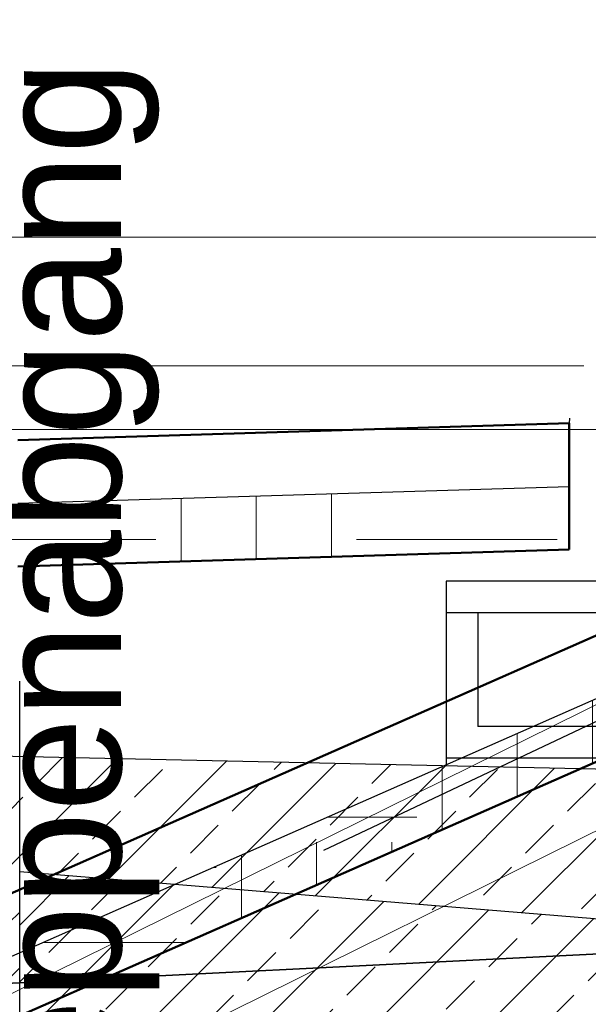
# Model space of a CAD drawing. Extents: x -805 to 3526, y -961 to 1039.
# Tile 196 of 256: x 977.274 to 978.174, y 35.665 to 37.224. Entities that reach past the tile are written whole.
import ezdxf

# ---------------------------------------------------------------- set-up
doc = ezdxf.new("R2010")
doc.units = 0
for name, pattern in [('_Ebene_', [4, 2, -1, 0, -1]), ('AUSGEZOGEN', [2, 1, 1]), ('P-HP-Dorsten 2022 - Schnitt - Schnitt 9 rechts der Rampe$0$_Ebene_', [4, 2, -1, 0, -1]), ('P-HP-Dorsten 2022 - Schnitt - Schnitt 9 rechts der Rampe$0$VE22-087 - Bf_Dorsten-Hervest ModellRevit2021_rvt-1-Schnitt 9$0$Verdeckt', [7.143750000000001, 4.7625, -2.38125]), ('VE22-087 - Bf_Dorsten-Hervest ModellRevit2021_rvt-1-Schnitt 7$0$Verdeckt', [7.143750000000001, 4.7625, -2.38125]), ('VE22-087 - Bf_rvt-1-Schnitt 8$0$_Ebene_', [4, 2, -1, 0, -1]), ('VERDECKT2', [4.762499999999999, 3.175, -1.5875])]:
    doc.linetypes.add(name, pattern=pattern)
doc.layers.get('0').update_dxf_attribs({"color": 251})
for name, color, linetype, lineweight in [('A-FLOR-LEVL', 51, 'Continuous', 5), ('EB-2273S-PLANUM-LIN', 2, 'Continuous', 35), ('P-HP-Dorsten 2022 - Schnitt - Schnitt 9 rechts der Rampe$0$A-FLOR-LEVL', 51, 'Continuous', 5), ('P-HP-Dorsten 2022 - Schnitt - Schnitt 9 rechts der Rampe$0$VE22-087 - Bf_Dorsten-Hervest ModellRevit2021_rvt-1-Schnitt 9$0$A-FLOR', 192, 'Continuous', 9), ('P-HP-Dorsten 2022 - Schnitt - Schnitt 9 rechts der Rampe$0$VE22-087 - Bf_Dorsten-Hervest ModellRevit2021_rvt-1-Schnitt 9$0$A-FLOR-FNSH', 192, 'Continuous', 35), ('P-HP-Dorsten 2022 - Schnitt - Schnitt 9 rechts der Rampe$0$VE22-087 - Bf_Dorsten-Hervest ModellRevit2021_rvt-1-Schnitt 9$0$A-FLOR-LEVL', 51, 'Continuous', 5), ('P-HP-Dorsten 2022 - Schnitt - Schnitt 9 rechts der Rampe$0$VE22-087 - Bf_Dorsten-Hervest ModellRevit2021_rvt-1-Schnitt 9$0$A-FLOR-MCUT', 51, 'Continuous', 9), ('P-HP-Dorsten 2022 - Schnitt - Schnitt 9 rechts der Rampe$0$VE22-087 - Bf_Dorsten-Hervest ModellRevit2021_rvt-1-Schnitt 9$0$A-FLOR-PATT', 8, 'Continuous', 35), ('TTK-B-Bestand', 252, 'Continuous', 35), ('TTK-P-Treppe oben', 12, 'Continuous', 25), ('TTK-P-Treppe unten', 12, 'Continuous', 25), ('VE22-087 - Bf_Dorsten-Hervest ModellRevit2021_rvt-1-Schnitt 7$0$A-FLOR-FNSH', 192, 'Continuous', 35), ('VE22-087 - Bf_Dorsten-Hervest ModellRevit2021_rvt-1-Schnitt 7$0$A-FLOR-LEVL', 51, 'Continuous', 5), ('VE22-087 - Bf_Dorsten-Hervest ModellRevit2021_rvt-1-Schnitt 7$0$A-FLOR-MCUT', 51, 'Continuous', 9), ('VE22-087 - Bf_Dorsten-Hervest ModellRevit2021_rvt-1-Schnitt 7$0$A-FLOR-PATT', 8, 'Continuous', 35), ('VE22-087 - Bf_rvt-1-Schnitt 8$0$A-FLOR-LEVL', 51, 'Continuous', 5), ('VE22-087 - Bf_rvt-1-Schnitt 8$0$A-GENM', 13, 'Continuous', 9)]:
    doc.layers.add(name, color=color, linetype=linetype, lineweight=lineweight)
for name, color, linetype in [('KAPPE', 2, 'Continuous'), ('SCHRAFFUR', 9, 'Continuous'), ('TTK-Ablage', 7, 'Continuous'), ('TTK-B-Böschung', 251, 'Continuous'), ('TTK-P-Ablage', 162, 'Continuous'), ('TTK-P-Bahnsteig', 12, 'Continuous'), ('TTK-P-Planung', 12, 'Continuous'), ('TTK-P-QP Block', 162, 'Continuous'), ('TTK-P-Schraffur', 42, 'Continuous'), ('TTK-P-TEXT', 12, 'AUSGEZOGEN'), ('TTK-P-Verm-ProVI', 112, 'Continuous'), ('TTK-QP-links', 250, 'Continuous'), ('TTK-QP-rechts', 251, 'Continuous')]:
    doc.layers.add(name, color=color, linetype=linetype)
doc.styles.add('AKG DIN 6776', font='AKG_DIN67.TTF')
doc.styles.add('TTK AKG DIN 6776', font='AKG_DIN67.TTF', dxfattribs={"height": 0.25})
doc.dimstyles.new('TTK$6', dxfattribs={"dimtxt": 2.5, "dimasz": 2.5, "dimexe": 3.5, "dimexo": 0.1, "dimgap": 1, "dimtad": 1, "dimzin": 0, "dimtxsty": 'AKG DIN 6776', "dimblk": 'OBLIQUE', "dimcen": -0.09, "dimdle": 3, "dimse1": 1, "dimse2": 1, "dimclrd": 256, "dimclre": 256, "dimclrt": 256, "dimadec": 3, "dimazin": 0, "dimtfac": 1, "dimtofl": 0, "dimtmove": 0, "dimatfit": 3, "dimldrblk": 'OBLIQUE', "dimfxl": 7, "dimfxlon": 1, "dimtolj": 1, "dimtzin": 0, "dimlwd": -1, "dimlwe": -1, "dimarcsym": 0})

# ---------------------------------------------------------------- blocks, each defined once
blk = doc.blocks.new('VE22-087 - Bf_rvt-1-Schnitt 8$0$Geschossdecke_Umgebung Gras_14491906 - Geschossdecke_Umgebung Gras_14491906-2485385-Schnitt 8')
at = {"layer": 'VE22-087 - Bf_rvt-1-Schnitt 8$0$A-GENM', "color": 7}
for p, q in [((671.7853308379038, 36236.79838095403), (-2107.398488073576, 34862.95213352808)), ((-2107.315073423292, 34662.99448167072), (671.4846460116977, 36036.65085550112))]:
    blk.add_line(p, q, dxfattribs=at)
blk = doc.blocks.new('VE22-087 - Bf_rvt-1-Schnitt 8')
at = {"layer": 'VE22-087 - Bf_rvt-1-Schnitt 8$0$A-FLOR-LEVL', "linetype": 'VE22-087 - Bf_rvt-1-Schnitt 8$0$_Ebene_', "lineweight": 9}
for p, q in [((-10425.31535781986, 36879.5792583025), (22643.30677358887, 36879.5792583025)), ((-10425.31535781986, 36575.3248458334), (22643.30677358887, 36575.3248458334))]:
    blk.add_line(p, q, dxfattribs=at)
at = {"layer": 'VE22-087 - Bf_rvt-1-Schnitt 8$0$A-GENM', "color": 7}
blk.add_blockref('VE22-087 - Bf_rvt-1-Schnitt 8$0$Geschossdecke_Umgebung Gras_14491906 - Geschossdecke_Umgebung Gras_14491906-2485385-Schnitt 8', (0, 0), dxfattribs=at)
blk = doc.blocks.new('Schnitt8')
at = {"lineweight": 5, "xscale": 0.001, "yscale": 0.001, "zscale": 0.001}
blk.add_blockref('VE22-087 - Bf_rvt-1-Schnitt 8', (5.270466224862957, -32.59532484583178), dxfattribs=at)
blk = doc.blocks.new('*D549')
at = {"layer": 'DEFPOINTS', "color": 0}
for p in [(1594.653013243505, 36.73972975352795), (1594.306234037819, 36.57523561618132), (8.223304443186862, 0)]:
    blk.add_point(p, dxfattribs=at)
at = {"layer": 'TTK-B-Bestand', "insert": (1594.109263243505, 36.98347975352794), "char_height": 0.25, "attachment_point": 5, "style": 'AKG DIN 6776'}
blk.add_mtext('\\A1;36,588', dxfattribs=at)
blk = doc.blocks.new('_OBLIQUE')
at = {"color": 0, "linetype": 'ByBlock'}
blk.add_line((-0.5, -0.5), (0.5, 0.5), dxfattribs=at)
blk = doc.blocks.new('*D548')
at = {"layer": 'DEFPOINTS', "color": 0}
for p in [(1585.536597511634, 36.77061239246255), (1585.045876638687, 36.61399109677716), (-0.8681112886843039, 0.03088263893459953)]:
    blk.add_point(p, dxfattribs=at)
at = {"layer": 'TTK-B-Bestand', "insert": (1585.017847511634, 37.01436239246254), "char_height": 0.25, "attachment_point": 5, "style": 'AKG DIN 6776'}
blk.add_mtext('\\A1;36,621', dxfattribs=at)
blk = doc.blocks.new('*D547')
at = {"layer": 'DEFPOINTS', "color": 0}
for p in [(1244.59510933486, 35.67132167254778), (1244.1853248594, 35.53134954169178), (0, 0)]:
    blk.add_point(p, dxfattribs=at)
at = {"layer": 'TTK-P-Treppe unten', "insert": (1244.13885933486, 35.91520188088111), "char_height": 0.25, "attachment_point": 5, "style": 'AKG DIN 6776', "bg_fill": 3, "box_fill_scale": 1.1, "bg_fill_color": 256, "bg_fill_true_color": 13158600, "bg_fill_transparency": 0}
blk.add_mtext('\\A1;35,53', dxfattribs=at)
blk = doc.blocks.new('*D546')
at = {"layer": 'DEFPOINTS', "color": 0}
for p in [(1248.957053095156, 37.45194592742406), (1249.081554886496, 37.33354483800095), (0, 0)]:
    blk.add_point(p, dxfattribs=at)
at = {"layer": 'TTK-P-Treppe unten', "insert": (1249.413303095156, 37.6958261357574), "char_height": 0.25, "attachment_point": 5, "style": 'AKG DIN 6776'}
blk.add_mtext('\\A1;37,33', dxfattribs=at)
blk = doc.blocks.new('*D545')
at = {"layer": 'DEFPOINTS', "color": 0}
for p in [(1259.601777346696, 37.47647888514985), (1259.699122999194, 37.38740581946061), (0.1980381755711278, 0.03957641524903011)]:
    blk.add_point(p, dxfattribs=at)
at = {"layer": 'TTK-P-Treppe unten', "insert": (1259.145527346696, 37.72035909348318), "char_height": 0.25, "attachment_point": 5, "style": 'AKG DIN 6776'}
blk.add_mtext('\\A1;37,35', dxfattribs=at)
blk = doc.blocks.new('2481114')
at = {"layer": 'EB-2273S-PLANUM-LIN', "flags": 128}
blk.add_lwpolyline([(-3.800000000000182, -0.7375500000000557), (0, -0.5475500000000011), (3.800000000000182, -0.3575499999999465)], dxfattribs=at)
blk = doc.blocks.new('Schnitt7links neben rampe')
at = {"layer": 'VE22-087 - Bf_Dorsten-Hervest ModellRevit2021_rvt-1-Schnitt 7$0$A-FLOR-PATT', "lineweight": 9}
h = blk.add_hatch(dxfattribs=at)
h.set_pattern_fill('FP_3', color=251, scale=0.001, style=0, pattern_type=2)
h.set_pattern_definition([(0, (1.589992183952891, -18.01392991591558), (0.3175, 0.3175), [0.3175, -0.3175]), (0, (1.589992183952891, -17.89486691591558), (0.3175, 0.3175), [0.3175, -0.3175]), (0, (1.589992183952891, -17.77580491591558), (0.3175, 0.3175), [0.3175, -0.3175]), (90, (1.629680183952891, -17.73611691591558), (-0.3175, 0.3175), [0.3175, -0.3175]), (90, (1.74874218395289, -17.73611691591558), (-0.3175, 0.3175), [0.3175, -0.3175]), (90, (1.867805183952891, -17.73611691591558), (-0.3175, 0.3175), [0.3175, -0.3175])])
h.paths.add_polyline_path([(-12.38431742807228, -7.483421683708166), (-12.28270176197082, -7.459021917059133), (-11.14419686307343, -6.752712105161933), (-9.243330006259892, -5.301875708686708), (-8.684994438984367, -4.62386743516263), (-6.754331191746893, -3.77283124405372), (-6.321896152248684, -3.730696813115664), (-6.321896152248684, -3.630696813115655), (-6.754331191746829, -3.672831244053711), (-8.684994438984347, -4.523867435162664), (-9.24333000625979, -5.201875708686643), (-11.1441968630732, -6.652712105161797), (-12.28270176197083, -7.359021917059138), (-12.38431742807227, -7.383421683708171)])
at = {"layer": 'A-FLOR-LEVL', "linetype": '_Ebene_'}
blk.add_line((-17.01557708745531, -3.164343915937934), (20.19556212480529, -3.164343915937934), dxfattribs=at)
at = {"layer": 'VE22-087 - Bf_Dorsten-Hervest ModellRevit2021_rvt-1-Schnitt 7$0$A-FLOR-FNSH', "color": 251, "lineweight": 50}
for p, q in [((-6.754331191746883, -3.572831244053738), (-8.684994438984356, -4.423867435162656)), ((-8.684994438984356, -4.623867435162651), (-6.754331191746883, -3.772831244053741))]:
    blk.add_line(p, q, dxfattribs=at)
at = {"layer": 'VE22-087 - Bf_Dorsten-Hervest ModellRevit2021_rvt-1-Schnitt 7$0$A-FLOR-LEVL', "linetype": 'VE22-087 - Bf_Dorsten-Hervest ModellRevit2021_rvt-1-Schnitt 7$0$Verdeckt', "lineweight": 9}
for p, q in [((-17.01557708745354, -2.960764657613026), (20.19556212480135, -2.960764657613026)), ((-17.01557708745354, -3.265019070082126), (20.19556212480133, -3.265019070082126))]:
    blk.add_line(p, q, dxfattribs=at)
at = {"layer": 'VE22-087 - Bf_Dorsten-Hervest ModellRevit2021_rvt-1-Schnitt 7$0$A-FLOR-MCUT', "color": 251, "lineweight": 25}
blk.add_line((-8.684994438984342, -4.523867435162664), (-6.754331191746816, -3.672831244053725), dxfattribs=at)
blk = doc.blocks.new('P-HP-Dorsten 2022 - Schnitt - Schnitt 9 rechts der Rampe')
at = {"layer": 'P-HP-Dorsten 2022 - Schnitt - Schnitt 9 rechts der Rampe$0$VE22-087 - Bf_Dorsten-Hervest ModellRevit2021_rvt-1-Schnitt 9$0$A-FLOR-PATT', "lineweight": 9}
h = blk.add_hatch(dxfattribs=at)
h.set_pattern_fill('FP_3', color=251, scale=0.001, style=0, pattern_type=2)
h.set_pattern_definition([(0, (3162.842069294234, 35234.45093900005), (0.3175, 0.3175), [0.3175, -0.3175]), (0, (3162.842069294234, 35234.57000100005), (0.3175, 0.3175), [0.3175, -0.3175]), (0, (3162.842069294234, 35234.68906400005), (0.3175, 0.3175), [0.3175, -0.3175]), (90, (3162.881757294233, 35234.72875100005), (-0.3175, 0.3175), [0.3175, -0.3175]), (90, (3163.000819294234, 35234.72875100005), (-0.3175, 0.3175), [0.3175, -0.3175]), (90, (3163.119882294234, 35234.72875100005), (-0.3175, 0.3175), [0.3175, -0.3175])])
h.paths.add_polyline_path([(3153.048500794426, 35236.12356264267), (3153.920589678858, 35236.15021532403), (3153.920589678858, 35236.25021532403), (3153.048500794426, 35236.22356264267), (3152.137269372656, 35236.25969660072), (3152.137269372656, 35236.15969660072)])
at = {"layer": 'P-HP-Dorsten 2022 - Schnitt - Schnitt 9 rechts der Rampe$0$A-FLOR-LEVL', "linetype": 'P-HP-Dorsten 2022 - Schnitt - Schnitt 9 rechts der Rampe$0$_Ebene_'}
blk.add_line((3138.736098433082, 35236.44100000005), (3179.524057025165, 35236.44100000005), dxfattribs=at)
at = {"layer": 'P-HP-Dorsten 2022 - Schnitt - Schnitt 9 rechts der Rampe$0$VE22-087 - Bf_Dorsten-Hervest ModellRevit2021_rvt-1-Schnitt 9$0$A-FLOR', "color": 251, "lineweight": 25}
for p, q in [((3153.921397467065, 35236.35814758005), (3153.920589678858, 35236.35021532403)), ((3153.920589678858, 35236.15021532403), (3153.921397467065, 35236.15814758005))]:
    blk.add_line(p, q, dxfattribs=at)
at = {"layer": 'P-HP-Dorsten 2022 - Schnitt - Schnitt 9 rechts der Rampe$0$VE22-087 - Bf_Dorsten-Hervest ModellRevit2021_rvt-1-Schnitt 9$0$A-FLOR-FNSH', "color": 251, "lineweight": 50}
for p, q in [((3153.920589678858, 35236.35021532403), (3153.048500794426, 35236.32356264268)), ((3153.920589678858, 35236.25021532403), (3153.920589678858, 35236.35021532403)), ((3153.920589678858, 35236.15021532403), (3153.920589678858, 35236.25021532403)), ((3153.048500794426, 35236.12356264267), (3153.920589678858, 35236.15021532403))]:
    blk.add_line(p, q, dxfattribs=at)
at = {"layer": 'P-HP-Dorsten 2022 - Schnitt - Schnitt 9 rechts der Rampe$0$VE22-087 - Bf_Dorsten-Hervest ModellRevit2021_rvt-1-Schnitt 9$0$A-FLOR-LEVL', "linetype": 'P-HP-Dorsten 2022 - Schnitt - Schnitt 9 rechts der Rampe$0$VE22-087 - Bf_Dorsten-Hervest ModellRevit2021_rvt-1-Schnitt 9$0$Verdeckt', "lineweight": 9}
for p, q in [((3138.736098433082, 35236.64457925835), (3179.524057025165, 35236.64457925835)), ((3138.736098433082, 35236.34032484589), (3179.524057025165, 35236.34032484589))]:
    blk.add_line(p, q, dxfattribs=at)
at = {"layer": 'P-HP-Dorsten 2022 - Schnitt - Schnitt 9 rechts der Rampe$0$VE22-087 - Bf_Dorsten-Hervest ModellRevit2021_rvt-1-Schnitt 9$0$A-FLOR-MCUT', "color": 251, "lineweight": 25}
blk.add_line((3153.048500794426, 35236.22356264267), (3153.920589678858, 35236.25021532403), dxfattribs=at)
blk = doc.blocks.new('*D540')
at = {"layer": 'DEFPOINTS', "color": 0}
for p in [(1239.412383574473, 37.4655759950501), (1239.248146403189, 37.32560386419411), (-4.937178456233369, 1.794254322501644)]:
    blk.add_point(p, dxfattribs=at)
at = {"layer": 'TTK-P-Treppe unten', "insert": (1238.86811274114, 37.70945620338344), "char_height": 0.25, "attachment_point": 5, "style": 'AKG DIN 6776', "bg_fill": 3, "box_fill_scale": 1.1, "bg_fill_color": 256, "bg_fill_true_color": 13158600, "bg_fill_transparency": 0}
blk.add_mtext('\\A1;37,329', dxfattribs=at)
blk = doc.blocks.new('*D538')
at = {"layer": 'DEFPOINTS', "color": 0}
for p in [(1076.639526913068, 36.01101888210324), (1076.789539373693, 35.99701888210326), (0, 0)]:
    blk.add_point(p, dxfattribs=at)
at = {"layer": 'TTK-P-Treppe oben', "insert": (1076.183276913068, 36.25476888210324), "char_height": 0.25, "attachment_point": 5, "style": 'AKG DIN 6776'}
blk.add_mtext('\\A1;36,00', dxfattribs=at)
blk = doc.blocks.new('*D536')
at = {"layer": 'DEFPOINTS', "color": 0}
for p in [(1593.426386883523, 36.65223439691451), (1593.909511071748, 36.65223439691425), (733.0659244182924, 0.1071265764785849)]:
    blk.add_point(p, dxfattribs=at)
at = {"layer": 'TTK-P-TEXT', "insert": (1594.453781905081, 36.89598439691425), "char_height": 0.25, "attachment_point": 5, "style": 'AKG DIN 6776'}
blk.add_mtext('\\A1;36,589', dxfattribs=at)

msp = doc.modelspace()

# ---------------------------------------------------------------- hatches: boundary and pattern name
at = {"layer": 'TTK-P-Schraffur'}
h = msp.add_hatch(dxfattribs=at)
h.set_pattern_fill('ANSI33', color=251, scale=0.02)
h.set_pattern_definition([(45, (977.3428537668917, 30.65074703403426), (-0.08980256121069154, 0.08980256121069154), []), (45, (977.4326563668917, 30.65074703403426), (-0.08980256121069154, 0.08980256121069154), [0.0635, -0.03175])])
h.paths.add_polyline_path([(978.8119663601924, 31.25541420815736), (977.8016150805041, 31.19488834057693), (977.2742001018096, 31.18434004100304), (977.2742001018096, 30.68424005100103), (977.8115976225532, 30.69498800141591), (977.823975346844, 30.69523555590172), (978.910686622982, 30.76043823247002), (983.817783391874, 31.05486403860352), (986.5003529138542, 31.05486403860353), (986.4980424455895, 35.77482940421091), (978.4999997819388, 35.77481341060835), (977.2742001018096, 35.87482940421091), (977.2742001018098, 35.57482940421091), (978.4992001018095, 35.27482940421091), (985.9983095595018, 35.27582940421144), (986.0000906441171, 31.55486403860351), (983.7992001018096, 31.55486403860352)])

# ---------------------------------------------------------------- linework, layer by layer
at = {"layer": 'KAPPE', "color": 251}
for p, q in [((978.2992000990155, 36.33482940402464), (977.9492000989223, 36.33482940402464)), ((978.2992000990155, 36.2848294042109), (977.9492000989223, 36.2848294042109)), ((977.9992000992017, 36.2848294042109), (977.9992000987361, 36.1048294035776)), ((978.2492001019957, 36.1048294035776), (977.9992000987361, 36.1048294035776))]:
    msp.add_line(p, q, dxfattribs=at)
at = {"layer": 'TTK-B-Böschung', "color": 251, "linetype": 'VERDECKT2', "ltscale": 0.5}
msp.add_lwpolyline([(972.4407300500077, 32.5953197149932), (972.7608950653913, 32.5953197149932), (975.6034719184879, 34.88963036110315), (978.6219618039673, 36.31954678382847)], dxfattribs=at)

# ---------------------------------------------------------------- block references
at = {"layer": 'TTK-P-Ablage', "color": 251}
msp.add_blockref('Schnitt8', (972.4407300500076, 32.59531971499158), dxfattribs=at)

# ---------------------------------------------------------------- texts
at = {"layer": 'TTK-Ablage', "color": 251, "insert": (977.2346701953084, 38.1259497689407), "char_height": 0.2, "width": 3.966361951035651, "attachment_point": 3, "rotation": 90, "style": 'TTK AKG DIN 6776'}
msp.add_mtext('Beginn Treppenabgang in Revit', dxfattribs=at)

# ---------------------------------------------------------------- dimensions: what is measured, and where the dimension line sits
at = {"layer": 'TTK-B-Bestand', "color": 251}
for feature_location, offset, origin, text, picture, middle in [((1585.045876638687, 36.61399109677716), (0.4460801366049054, 0.15755656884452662), (-0.8681112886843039, 0.03088263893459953), '36,621', '*D548', (1585.017847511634, 37.01436239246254)), ((1594.306234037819, 36.57523561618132), (0.2946562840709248, 0.16557786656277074), (8.223304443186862, 0), '36,588', '*D549', (1594.109263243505, 36.98347975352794))]:
    dim = msp.add_ordinate_dim(feature_location=feature_location, offset=offset, dtype=0, origin=origin, text=text, dimstyle='TTK$6', override={"dimscale": 0, "dimdec": 3, "dimtmove": 1, "dimfxlon": 0}, dxfattribs=at)
    dim.commit()
    dim.dimension.update_dxf_attribs({"geometry": picture, "text_midpoint": middle})

# ---------------------------------------------------------------- next in the draw order: dimensions: what is measured, and where the dimension line sits
at = {"layer": 'TTK-P-Treppe unten', "color": 251}
dim = msp.add_ordinate_dim(feature_location=(1244.1853248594, 35.53134954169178), offset=(0.40978447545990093, 0.1399721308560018), dtype=0, origin=(0, 0), dimstyle='TTK$6', override={"dimscale": 0, "dimtfill": 1}, dxfattribs=at)
dim.commit()
dim.dimension.update_dxf_attribs({"geometry": '*D547', "text_midpoint": (1244.13885933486, 35.91520188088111)})

# ---------------------------------------------------------------- next in the draw order: hatches: boundary and pattern name
at = {"layer": 'SCHRAFFUR'}
h = msp.add_hatch(dxfattribs=at)
h.set_pattern_fill('ANSI33', color=251, scale=0.5, style=0)
h.set_pattern_definition([(45, (755.4905446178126, -197.0209914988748), (-0.08838834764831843, 0.08838834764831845), []), (45, (755.5789329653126, -197.0209914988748), (-0.08838834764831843, 0.08838834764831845), [0.0625, -0.03125])])
h.paths.add_polyline_path([(978.4992001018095, 36.57788358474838), (978.4992001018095, 35.83865743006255), (978.2992001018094, 36.0348294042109), (978.2992001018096, 36.07702882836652), (978.2992001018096, 36.14642804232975), (978.2992001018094, 36.19867767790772), (978.2992001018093, 36.57788358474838), (978.3142001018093, 36.5928835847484), (978.4842001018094, 36.5928835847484)])
h.paths.add_polyline_path([(978.2992001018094, 36.0348294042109), (978.2992001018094, 36.07758939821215), (978.2992001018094, 36.0348294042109), (978.4992001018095, 35.83865743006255)], flags=17)
h.paths.add_polyline_path([(977.580319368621, 35.84984007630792), (977.7010882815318, 36.04787911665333), (977.7395580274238, 36.0464943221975), (977.7895580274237, 36.0464943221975), (978.2393320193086, 36.03613561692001), (978.2992001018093, 36.0348294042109), (978.4992001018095, 35.83865743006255), (978.4992001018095, 35.77482940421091)])
h.paths.add_polyline_path([(977.2742001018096, 35.87482940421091), (977.2742001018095, 35.52482940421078), (977.2604884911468, 35.51089338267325), (976.9886662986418, 35.47557143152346), (976.9725281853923, 35.49017622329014), (976.972444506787, 35.47385915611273), (976.9433301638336, 35.47011588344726), (976.9242001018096, 35.4892459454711), (976.9242001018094, 36.04528195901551), (976.9433301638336, 36.06441202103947), (977.2693764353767, 36.0572982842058), (977.3806099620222, 36.05487137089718), (977.479121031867, 36.05272203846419), (977.7010882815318, 36.04787911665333), (977.580319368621, 35.84984007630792)])

# ---------------------------------------------------------------- next in the draw order: linework, layer by layer
at = {"layer": 'KAPPE', "color": 251}
for p, q in [((977.9492000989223, 36.33482940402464), (977.9492000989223, 36.04313753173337)), ((978.2992001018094, 36.05482940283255), (977.9492000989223, 36.05482940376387))]:
    msp.add_line(p, q, dxfattribs=at)
at = {"layer": 'TTK-P-Planung', "color": 251}
for p, q in [((978.2992001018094, 36.0348294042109), (976.9433301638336, 36.06441202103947)), ((978.499200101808, 35.77482940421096), (977.2742001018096, 35.87482940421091)), ((977.2742001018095, 35.52482940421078), (977.2742001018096, 35.87482940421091))]:
    msp.add_line(p, q, dxfattribs=at)

# ---------------------------------------------------------------- next in the draw order: block references
at = {"layer": 'TTK-P-QP Block', "color": 251}
msp.add_blockref('2481114', (980.9992001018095, 36.43289907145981), dxfattribs=at)
at = {"layer": 'TTK-QP-links', "color": 251}
msp.add_blockref('Schnitt7links neben rampe', (984.9824264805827, 39.84033878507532), dxfattribs=at)
at = {"layer": 'TTK-QP-rechts', "color": 251}
msp.add_blockref('P-HP-Dorsten 2022 - Schnitt - Schnitt 9 rechts der Rampe', (-2175.777058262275, -35199.76500513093), dxfattribs=at)

# ---------------------------------------------------------------- next in the draw order: dimensions: what is measured, and where the dimension line sits
at = {"layer": 'TTK-P-Treppe unten', "color": 251}
for feature_location, offset, origin, picture, middle in [((1259.699122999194, 37.38740581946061), (-0.09734565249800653, 0.08907306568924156), (0.1980381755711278, 0.03957641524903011), '*D545', (1259.145527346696, 37.72035909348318)), ((1249.081554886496, 37.33354483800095), (-0.12450179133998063, 0.11840108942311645), (0, 0), '*D546', (1249.413303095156, 37.6958261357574))]:
    dim = msp.add_ordinate_dim(feature_location=feature_location, offset=offset, dtype=0, origin=origin, dimstyle='TTK$6', override={"dimscale": 0}, dxfattribs=at)
    dim.commit()
    dim.dimension.update_dxf_attribs({"geometry": picture, "text_midpoint": middle})

# ---------------------------------------------------------------- next in the draw order: dimensions: what is measured, and where the dimension line sits
dim = msp.add_ordinate_dim(feature_location=(1239.248146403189, 37.32560386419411), offset=(0.11189032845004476, 0.14118606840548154), dtype=0, origin=(-4.937178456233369, 1.794254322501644), text='37,329', dimstyle='TTK$6', override={"dimscale": 0, "dimtfill": 1}, dxfattribs=at)
dim.commit()
dim.dimension.update_dxf_attribs({"geometry": '*D540', "text_midpoint": (1238.86811274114, 37.70945620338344)})

# ---------------------------------------------------------------- next in the draw order: linework, layer by layer
at = {"layer": 'TTK-P-Bahnsteig', "color": 251}
msp.add_circle((473.785114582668, 39.13224644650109), 1000, dxfattribs=at)
at = {"layer": 'TTK-P-Verm-ProVI', "color": 251}
msp.add_line((977.2742001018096, 35.87482940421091), (977.2742001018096, 36.17687426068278), dxfattribs=at)

# ---------------------------------------------------------------- next in the draw order: dimensions: what is measured, and where the dimension line sits
at = {"layer": 'TTK-P-TEXT', "color": 251}
dim = msp.add_ordinate_dim(feature_location=(1593.426386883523, 36.65223439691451), offset=(0.4831241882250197, -2.5579538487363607e-13), dtype=0, origin=(733.0659244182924, 0.1071265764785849), text='36,589', dimstyle='TTK$6', override={"dimscale": 0, "dimfxlon": 0}, dxfattribs=at)
dim.commit()
dim.dimension.update_dxf_attribs({"geometry": '*D536', "text_midpoint": (1594.453781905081, 36.89598439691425)})
at = {"layer": 'TTK-P-Treppe oben', "color": 251}
dim = msp.add_ordinate_dim(feature_location=(1076.789539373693, 35.99701888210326), offset=(-0.15001246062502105, 0.013999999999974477), dtype=0, origin=(0, 0), dimstyle='TTK$6', override={"dimscale": 0}, dxfattribs=at)
dim.commit()
dim.dimension.update_dxf_attribs({"geometry": '*D538', "text_midpoint": (1076.183276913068, 36.25476888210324)})

doc.saveas('drawing.dxf')
